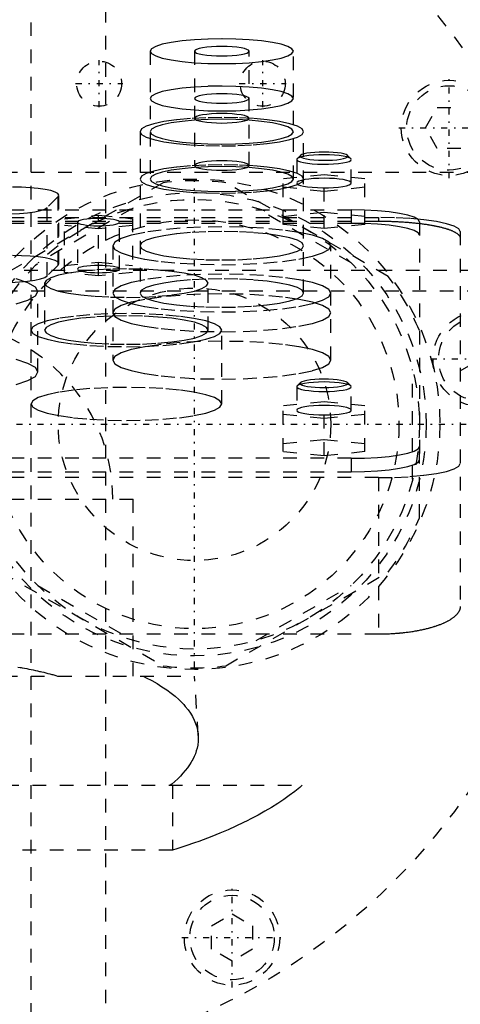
# Model space of a CAD drawing. Extents: x -120 to 120, y -136 to 715.
# Tile 9 of 12: x 6 to 39, y 257 to 330. Entities that reach past the tile are written whole.
import ezdxf

# ---------------------------------------------------------------- set-up
doc = ezdxf.new("R2010")
doc.units = 0
doc.linetypes.add('CENTER', pattern=[1.5, 0.45, -0.5, 0.05, -0.5])
doc.linetypes.add('DASHED', pattern=[2, 1, -1])
for name, color, linetype in [('AM_10', 7, 'CONTINUOUS'), ('AM_3', 7, 'DASHED'), ('AM_7', 7, 'CENTER')]:
    doc.layers.add(name, color=color, linetype=linetype)

msp = doc.modelspace()

# ---------------------------------------------------------------- linework, layer by layer
at = {"layer": 'AM_10', "color": 7, "linetype": 'CONTINUOUS'}
msp.add_line((38.5, 303.934), (41.5, 305.666), dxfattribs=at)
at = {"layer": 'AM_3', "color": 6, "linetype": 'DASHED'}
for p, q in [((7, -97.5), (7, 676.5)), ((12.5, -56.5), (12.5, 664.5)), ((15.75, 327.383), (15.75, 318.001)), ((19, 327.383), (19, 318.986)), ((23, 318.986), (23, 327.383)), ((26.25, 318.001), (26.25, 327.383)), ((35.94, 321.75), (36.806, 323.25)), ((36.806, 323.25), (38.538, 323.25)), ((36.806, 320.25), (35.94, 321.75)), ((15, 321.474), (15, 309.63)), ((27, 309.63), (27, 321.474)), ((38.538, 320.25), (36.806, 320.25)), ((26.5, 319.432), (26.5, 317.709)), ((26.777, 319.732), (26.531, 319.493)), ((30.469, 319.493), (30.223, 319.732)), ((30.5, 317.709), (30.5, 319.432)), ((-45, 318.5), (45, 318.5)), ((28.5, 318.32), (25.5, 318.019)), ((25.5, 314.66), (25.5, 318.019)), ((28.5, 314.359), (28.5, 318.32)), ((31.5, 318.019), (28.5, 318.32)), ((31.5, 314.66), (31.5, 318.019)), ((16.704, 317.727), (4.796, 310.852)), ((33.204, 310.852), (21.296, 317.727)), ((25.5, 317.417), (28.5, 317.117)), ((28.5, 317.117), (31.5, 317.417)), ((8.996, 316.711), (8.185, 315.912)), ((8.996, 311.689), (8.996, 316.711)), ((9.048, 311.791), (9.048, 316.814)), ((14.491, 315.872), (7.509, 311.841)), ((8.185, 310.89), (8.185, 315.912)), ((30.491, 311.841), (23.509, 315.872)), ((-32.5, 315.182), (32.5, 315.182)), ((-30.5, 315.733), (30.5, 315.733)), ((9.45, 315.089), (11.95, 315.34)), ((11.95, 315.34), (14.45, 315.089)), ((11.95, 310.891), (11.95, 315.34)), ((25.5, 315.262), (28.5, 315.563)), ((28.5, 315.563), (31.5, 315.262)), ((30.5, 315.733), (30.5, 314.748)), ((32.5, 315.182), (32.5, 314.91)), ((-32.5, 314.91), (32.5, 314.91)), ((30.5, 314.748), (-30.5, 314.748)), ((9.45, 311.141), (9.45, 315.089)), ((11.95, 314.337), (9.45, 314.588)), ((10.4, 314.839), (10.4, 311.392)), ((14.45, 314.588), (11.95, 314.337)), ((13.5, 311.392), (13.5, 314.839)), ((14.45, 315.089), (14.45, 311.141)), ((28.5, 314.359), (25.5, 314.66)), ((31.5, 314.66), (28.5, 314.359)), ((35.5, 314.865), (35.5, 297.383)), ((38.5, 314.14), (38.5, 286.634)), ((13, 313.103), (13, 304.706)), ((29, 304.706), (29, 313.103)), ((8.996, 311.689), (8.185, 310.89)), ((9.45, 311.642), (11.95, 311.893)), ((11.95, 311.893), (14.45, 311.642)), ((-47.497, 311.3), (47.497, 311.3)), ((11.95, 310.891), (9.45, 311.141)), ((14.45, 311.141), (11.95, 310.891)), ((8, 310.357), (8, 306.91)), ((20, 306.91), (20, 310.357)), ((-43, 309.8), (44, 309.8)), ((7.5, 303.838), (7.5, 309.747)), ((21, 301.494), (21, 306.91)), ((35, 295.969), (35, 304.031)), ((26.531, 302.817), (26.5, 302.756)), ((26.777, 303.056), (26.531, 302.817)), ((30.469, 302.817), (30.223, 303.056)), ((26.5, 302.756), (26.5, 301.032)), ((30.5, 301.032), (30.5, 302.756)), ((28.5, 301.643), (25.5, 301.342)), ((28.5, 297.689), (28.5, 301.643)), ((31.5, 301.342), (28.5, 301.643)), ((25.5, 297.99), (25.5, 301.342)), ((25.5, 300.741), (28.5, 300.44)), ((28.5, 300.44), (31.5, 300.741)), ((31.5, 297.99), (31.5, 301.342)), ((25.5, 298.591), (28.5, 298.892)), ((28.5, 298.892), (31.5, 298.591)), ((28.5, 297.689), (25.5, 297.99)), ((31.5, 297.99), (28.5, 297.689)), ((35.5, 293.125), (35.5, 298.368)), ((30.5, 297.5), (-30.5, 297.5)), ((30.5, 297.5), (30.5, 296.515)), ((-30.5, 296.515), (30.5, 296.515)), ((32.5, 296.081), (-32.5, 296.081)), ((32.5, 296.081), (32.5, 284.586)), ((-14.5, 294.5), (14.5, 294.5)), ((14.5, 281.5), (14.5, 294.5)), ((4.796, 289.148), (16.704, 282.273)), ((21.296, 282.273), (33.204, 289.148)), ((7.509, 288.159), (14.491, 284.128)), ((23.509, 284.128), (30.491, 288.159)), ((32.5, 284.586), (-32.5, 284.586)), ((-19, 281.5), (19, 281.5)), ((19.272, 277.154), (19, 281.5)), ((-26.891, 273.5), (26.891, 273.5)), ((17.375, 273.5), (17.375, 268.733)), ((17.375, 268.733), (-17.375, 268.733)), ((20.25, 263.194), (21.75, 264.06)), ((21.75, 264.06), (23.25, 263.194)), ((20.25, 261.462), (20.25, 263.194)), ((23.25, 263.194), (23.25, 261.462)), ((21.75, 260.596), (20.25, 261.462)), ((23.25, 261.462), (21.75, 260.596))]:
    msp.add_line(p, q, dxfattribs=at)
for points in [[(15.75, 327.383), (15.851, 327.205), (16.15, 327.034), (16.635, 326.876), (17.288, 326.738), (18.083, 326.625), (18.991, 326.541), (19.976, 326.489), (21, 326.471), (22.024, 326.489), (23.009, 326.541), (23.917, 326.625), (24.712, 326.738), (25.365, 326.876), (25.85, 327.034), (26.149, 327.205), (26.25, 327.383), (26.149, 327.561), (25.85, 327.732), (25.365, 327.889), (24.712, 328.028), (23.917, 328.141), (23.009, 328.225), (22.024, 328.277), (21, 328.295), (19.976, 328.277), (18.991, 328.225), (18.083, 328.141), (17.288, 328.028), (16.635, 327.889), (16.15, 327.732), (15.851, 327.561)], [(19, 327.383), (19.038, 327.315), (19.152, 327.25), (19.337, 327.19), (19.586, 327.137), (19.889, 327.094), (20.235, 327.062), (20.61, 327.042), (21, 327.036), (21.39, 327.042), (21.765, 327.062), (22.111, 327.094), (22.414, 327.137), (22.663, 327.19), (22.848, 327.25), (22.962, 327.315), (23, 327.383), (22.962, 327.451), (22.848, 327.516), (22.663, 327.576), (22.414, 327.628), (22.111, 327.672), (21.765, 327.704), (21.39, 327.723), (21, 327.73), (20.61, 327.723), (20.235, 327.704), (19.889, 327.672), (19.586, 327.628), (19.337, 327.576), (19.152, 327.516), (19.038, 327.451)], [(15.75, 323.91), (15.851, 323.732), (16.15, 323.561), (16.635, 323.403), (17.288, 323.265), (18.083, 323.152), (18.991, 323.068), (19.976, 323.016), (21, 322.998), (22.024, 323.016), (23.009, 323.068), (23.917, 323.152), (24.712, 323.265), (25.365, 323.403), (25.85, 323.561), (26.149, 323.732), (26.25, 323.91), (26.149, 324.088), (25.85, 324.259), (25.365, 324.416), (24.712, 324.555), (23.917, 324.668), (23.009, 324.752), (22.024, 324.804), (21, 324.822), (19.976, 324.804), (18.991, 324.752), (18.083, 324.668), (17.288, 324.555), (16.635, 324.416), (16.15, 324.259), (15.851, 324.088)], [(19, 323.91), (19.038, 323.842), (19.152, 323.777), (19.337, 323.717), (19.586, 323.664), (19.889, 323.621), (20.235, 323.589), (20.61, 323.569), (21, 323.563), (21.39, 323.569), (21.765, 323.589), (22.111, 323.621), (22.414, 323.664), (22.663, 323.717), (22.848, 323.777), (22.962, 323.842), (23, 323.91), (22.962, 323.978), (22.848, 324.043), (22.663, 324.103), (22.414, 324.155), (22.111, 324.199), (21.765, 324.231), (21.39, 324.251), (21, 324.257), (20.61, 324.251), (20.235, 324.231), (19.889, 324.199), (19.586, 324.155), (19.337, 324.103), (19.152, 324.043), (19.038, 323.978)], [(15, 321.474), (15.115, 321.271), (15.457, 321.075), (16.011, 320.895), (16.757, 320.737), (17.667, 320.608), (18.704, 320.511), (19.829, 320.452), (21, 320.432), (22.171, 320.452), (23.296, 320.511), (24.333, 320.608), (25.243, 320.737), (25.989, 320.895), (26.543, 321.075), (26.885, 321.271), (27, 321.474), (26.885, 321.677), (26.543, 321.873), (25.989, 322.053), (25.243, 322.211), (24.333, 322.34), (23.296, 322.437), (22.171, 322.496), (21, 322.516), (19.829, 322.496), (18.704, 322.437), (17.667, 322.34), (16.757, 322.211), (16.011, 322.053), (15.457, 321.873), (15.115, 321.677)], [(15.75, 321.474), (15.851, 321.296), (16.15, 321.125), (16.635, 320.968), (17.288, 320.829), (18.083, 320.716), (18.991, 320.632), (19.976, 320.58), (21, 320.562), (22.024, 320.58), (23.009, 320.632), (23.917, 320.716), (24.712, 320.829), (25.365, 320.968), (25.85, 321.125), (26.149, 321.296), (26.25, 321.474), (26.149, 321.652), (25.85, 321.823), (25.365, 321.981), (24.712, 322.119), (23.917, 322.232), (23.009, 322.316), (22.024, 322.368), (21, 322.386), (19.976, 322.368), (18.991, 322.316), (18.083, 322.232), (17.288, 322.119), (16.635, 321.981), (16.15, 321.823), (15.851, 321.652)], [(19, 322.459), (19.038, 322.391), (19.152, 322.326), (19.337, 322.266), (19.586, 322.213), (19.889, 322.17), (20.235, 322.138), (20.61, 322.118), (21, 322.112), (21.39, 322.118), (21.765, 322.138), (22.111, 322.17), (22.414, 322.213), (22.663, 322.266), (22.848, 322.326), (22.962, 322.391), (23, 322.459), (22.962, 322.527), (22.848, 322.592), (22.663, 322.652), (22.414, 322.704), (22.111, 322.748), (21.765, 322.78), (21.39, 322.799), (21, 322.806), (20.61, 322.799), (20.235, 322.78), (19.889, 322.748), (19.586, 322.704), (19.337, 322.652), (19.152, 322.592), (19.038, 322.527)], [(15, 318.001), (15.115, 317.798), (15.457, 317.602), (16.011, 317.422), (16.757, 317.264), (17.667, 317.135), (18.704, 317.038), (19.829, 316.979), (21, 316.959), (22.171, 316.979), (23.296, 317.038), (24.333, 317.135), (25.243, 317.264), (25.989, 317.422), (26.543, 317.602), (26.885, 317.798), (27, 318.001), (26.885, 318.204), (26.543, 318.4), (25.989, 318.58), (25.243, 318.738), (24.333, 318.867), (23.296, 318.964), (22.171, 319.023), (21, 319.043), (19.829, 319.023), (18.704, 318.964), (17.667, 318.867), (16.757, 318.738), (16.011, 318.58), (15.457, 318.4), (15.115, 318.204)], [(15.75, 318.001), (15.851, 317.823), (16.15, 317.652), (16.635, 317.495), (17.288, 317.356), (18.083, 317.243), (18.991, 317.159), (19.976, 317.107), (21, 317.089), (22.024, 317.107), (23.009, 317.159), (23.917, 317.243), (24.712, 317.356), (25.365, 317.495), (25.85, 317.652), (26.149, 317.823), (26.25, 318.001), (26.149, 318.179), (25.85, 318.35), (25.365, 318.508), (24.712, 318.646), (23.917, 318.759), (23.009, 318.843), (22.024, 318.895), (21, 318.913), (19.976, 318.895), (18.991, 318.843), (18.083, 318.759), (17.288, 318.646), (16.635, 318.508), (16.15, 318.35), (15.851, 318.179)], [(19, 318.986), (19.038, 318.918), (19.152, 318.853), (19.337, 318.793), (19.586, 318.74), (19.889, 318.697), (20.235, 318.665), (20.61, 318.645), (21, 318.639), (21.39, 318.645), (21.765, 318.665), (22.111, 318.697), (22.414, 318.74), (22.663, 318.793), (22.848, 318.853), (22.962, 318.918), (23, 318.986), (22.962, 319.054), (22.848, 319.119), (22.663, 319.179), (22.414, 319.231), (22.111, 319.275), (21.765, 319.307), (21.39, 319.326), (21, 319.333), (20.61, 319.326), (20.235, 319.307), (19.889, 319.275), (19.586, 319.231), (19.337, 319.179), (19.152, 319.119), (19.038, 319.054)], [(13, 313.103), (13.154, 312.832), (13.609, 312.572), (14.348, 312.331), (15.343, 312.121), (16.555, 311.948), (17.939, 311.82), (19.439, 311.741), (21, 311.714), (22.561, 311.741), (24.061, 311.82), (25.445, 311.948), (26.657, 312.121), (27.652, 312.331), (28.391, 312.572), (28.846, 312.832), (29, 313.103), (28.846, 313.374), (28.391, 313.635), (27.652, 313.875), (26.657, 314.085), (25.445, 314.258), (24.061, 314.387), (22.561, 314.466), (21, 314.492), (19.439, 314.466), (17.939, 314.387), (16.555, 314.258), (15.343, 314.085), (14.348, 313.875), (13.609, 313.635), (13.154, 313.374)], [(15, 313.103), (15.115, 312.9), (15.457, 312.704), (16.011, 312.524), (16.757, 312.366), (17.667, 312.237), (18.704, 312.141), (19.829, 312.081), (21, 312.061), (22.171, 312.081), (23.296, 312.141), (24.333, 312.237), (25.243, 312.366), (25.989, 312.524), (26.543, 312.704), (26.885, 312.9), (27, 313.103), (26.885, 313.306), (26.543, 313.502), (25.989, 313.682), (25.243, 313.84), (24.333, 313.969), (23.296, 314.066), (22.171, 314.125), (21, 314.145), (19.829, 314.125), (18.704, 314.066), (17.667, 313.969), (16.757, 313.84), (16.011, 313.682), (15.457, 313.502), (15.115, 313.306)], [(13.5, 311.392), (13.47, 311.444), (13.382, 311.495), (13.239, 311.541), (13.046, 311.582), (12.811, 311.616), (12.543, 311.641), (12.252, 311.656), (11.95, 311.661), (11.648, 311.656), (11.357, 311.641), (11.089, 311.616), (10.854, 311.582), (10.661, 311.541), (10.518, 311.495), (10.43, 311.444), (10.4, 311.392), (10.43, 311.339), (10.518, 311.289), (10.661, 311.242), (10.854, 311.202), (11.089, 311.168), (11.357, 311.143), (11.648, 311.128), (11.95, 311.123), (12.252, 311.128), (12.543, 311.143), (12.811, 311.168), (13.046, 311.202), (13.239, 311.242), (13.382, 311.289), (13.47, 311.339)], [(8, 310.357), (8.115, 310.154), (8.457, 309.958), (9.011, 309.778), (9.757, 309.62), (10.667, 309.491), (11.704, 309.394), (12.829, 309.335), (14, 309.315), (15.171, 309.335), (16.296, 309.394), (17.333, 309.491), (18.243, 309.62), (18.989, 309.778), (19.543, 309.958), (19.885, 310.154), (20, 310.357), (19.885, 310.56), (19.543, 310.756), (18.989, 310.936), (18.243, 311.094), (17.333, 311.223), (16.296, 311.32), (15.171, 311.379), (14, 311.399), (12.829, 311.379), (11.704, 311.32), (10.667, 311.223), (9.757, 311.094), (9.011, 310.936), (8.457, 310.756), (8.115, 310.56)], [(13, 309.63), (13.154, 309.359), (13.609, 309.099), (14.348, 308.858), (15.343, 308.648), (16.555, 308.475), (17.939, 308.347), (19.439, 308.268), (21, 308.241), (22.561, 308.268), (24.061, 308.347), (25.445, 308.475), (26.657, 308.648), (27.652, 308.858), (28.391, 309.099), (28.846, 309.359), (29, 309.63), (28.846, 309.901), (28.391, 310.162), (27.652, 310.402), (26.657, 310.613), (25.445, 310.785), (24.061, 310.914), (22.561, 310.993), (21, 311.019), (19.439, 310.993), (17.939, 310.914), (16.555, 310.785), (15.343, 310.613), (14.348, 310.402), (13.609, 310.162), (13.154, 309.901)], [(15, 309.63), (15.115, 309.427), (15.457, 309.231), (16.011, 309.051), (16.757, 308.893), (17.667, 308.764), (18.704, 308.668), (19.829, 308.608), (21, 308.588), (22.171, 308.608), (23.296, 308.668), (24.333, 308.764), (25.243, 308.893), (25.989, 309.051), (26.543, 309.231), (26.885, 309.427), (27, 309.63), (26.885, 309.833), (26.543, 310.029), (25.989, 310.209), (25.243, 310.367), (24.333, 310.496), (23.296, 310.593), (22.171, 310.652), (21, 310.672), (19.829, 310.652), (18.704, 310.593), (17.667, 310.496), (16.757, 310.367), (16.011, 310.209), (15.457, 310.029), (15.115, 309.833)], [(13, 308.179), (13.154, 307.908), (13.609, 307.648), (14.348, 307.408), (15.343, 307.197), (16.555, 307.024), (17.939, 306.896), (19.439, 306.817), (21, 306.79), (22.561, 306.817), (24.061, 306.896), (25.445, 307.024), (26.657, 307.197), (27.652, 307.408), (28.391, 307.648), (28.846, 307.908), (29, 308.179), (28.846, 308.45), (28.391, 308.711), (27.652, 308.951), (26.657, 309.162), (25.445, 309.334), (24.061, 309.463), (22.561, 309.542), (21, 309.568), (19.439, 309.542), (17.939, 309.463), (16.555, 309.334), (15.343, 309.162), (14.348, 308.951), (13.609, 308.711), (13.154, 308.45)], [(7, 306.91), (7.135, 306.673), (7.533, 306.445), (8.18, 306.235), (9.05, 306.051), (10.111, 305.9), (11.321, 305.787), (12.634, 305.718), (14, 305.695), (15.366, 305.718), (16.679, 305.787), (17.889, 305.9), (18.95, 306.051), (19.82, 306.235), (20.467, 306.445), (20.865, 306.673), (21, 306.91), (20.865, 307.147), (20.467, 307.375), (19.82, 307.586), (18.95, 307.77), (17.889, 307.921), (16.679, 308.033), (15.366, 308.102), (14, 308.126), (12.634, 308.102), (11.321, 308.033), (10.111, 307.921), (9.05, 307.77), (8.18, 307.586), (7.533, 307.375), (7.135, 307.147)], [(8, 306.91), (8.115, 306.707), (8.457, 306.511), (9.011, 306.331), (9.757, 306.173), (10.667, 306.044), (11.704, 305.948), (12.829, 305.888), (14, 305.868), (15.171, 305.888), (16.296, 305.948), (17.333, 306.044), (18.243, 306.173), (18.989, 306.331), (19.543, 306.511), (19.885, 306.707), (20, 306.91), (19.885, 307.113), (19.543, 307.309), (18.989, 307.489), (18.243, 307.647), (17.333, 307.777), (16.296, 307.873), (15.171, 307.932), (14, 307.952), (12.829, 307.932), (11.704, 307.873), (10.667, 307.777), (9.757, 307.647), (9.011, 307.489), (8.457, 307.309), (8.115, 307.113)], [(13, 304.706), (13.154, 304.435), (13.609, 304.175), (14.348, 303.935), (15.343, 303.724), (16.555, 303.551), (17.939, 303.423), (19.439, 303.344), (21, 303.317), (22.561, 303.344), (24.061, 303.423), (25.445, 303.551), (26.657, 303.724), (27.652, 303.935), (28.391, 304.175), (28.846, 304.435), (29, 304.706), (28.846, 304.977), (28.391, 305.238), (27.652, 305.478), (26.657, 305.689), (25.445, 305.861), (24.061, 305.99), (22.561, 306.069), (21, 306.096), (19.439, 306.069), (17.939, 305.99), (16.555, 305.861), (15.343, 305.689), (14.348, 305.478), (13.609, 305.238), (13.154, 304.977)], [(7, 301.494), (7.135, 301.257), (7.533, 301.029), (8.18, 300.819), (9.05, 300.634), (10.111, 300.483), (11.321, 300.371), (12.634, 300.302), (14, 300.278), (15.366, 300.302), (16.679, 300.371), (17.889, 300.483), (18.95, 300.634), (19.82, 300.819), (20.467, 301.029), (20.865, 301.257), (21, 301.494), (20.865, 301.731), (20.467, 301.959), (19.82, 302.169), (18.95, 302.353), (17.889, 302.505), (16.679, 302.617), (15.366, 302.686), (14, 302.71), (12.634, 302.686), (11.321, 302.617), (10.111, 302.505), (9.05, 302.353), (8.18, 302.169), (7.533, 301.959), (7.135, 301.731)]]:
    msp.add_lwpolyline(points, close=True, dxfattribs=at)
for points in [[(28.5, 319.78), (28.11, 319.773), (27.735, 319.753), (27.389, 319.721), (27.086, 319.678), (26.837, 319.625), (26.652, 319.565), (26.538, 319.5), (26.5, 319.432)], [(26.5, 319.432), (26.532, 319.37), (26.629, 319.31), (26.786, 319.253), (26.998, 319.203)], [(26.777, 319.732), (26.75, 319.678), (26.779, 319.624), (26.862, 319.571), (26.999, 319.522)], [(26.999, 319.522), (27.206, 319.474), (27.464, 319.434), (27.763, 319.403), (28.091, 319.383), (28.435, 319.375), (28.781, 319.378), (29.117, 319.394), (29.428, 319.421), (29.703, 319.458), (29.93, 319.503), (30.101, 319.556), (30.209, 319.613), (30.25, 319.673), (30.221, 319.733), (30.125, 319.791), (29.965, 319.845), (29.747, 319.892), (29.48, 319.93), (29.175, 319.959), (28.842, 319.976), (28.497, 319.982), (28.151, 319.976), (27.819, 319.958), (27.514, 319.93), (27.248, 319.891), (27.031, 319.844), (26.872, 319.79), (26.777, 319.732)], [(26.998, 319.203), (27.294, 319.155), (27.637, 319.119), (28.016, 319.095), (28.415, 319.085), (28.817, 319.089), (29.206, 319.107), (29.567, 319.138), (29.884, 319.181), (30.145, 319.235), (30.34, 319.296), (30.459, 319.363), (30.5, 319.432)], [(30.5, 319.432), (30.462, 319.5), (30.348, 319.565), (30.163, 319.625), (29.914, 319.678), (29.611, 319.721), (29.265, 319.753), (28.89, 319.773), (28.5, 319.78)], [(28.5, 318.056), (28.11, 318.049), (27.735, 318.03), (27.389, 317.998), (27.086, 317.954), (26.837, 317.902), (26.652, 317.842), (26.538, 317.777), (26.5, 317.709)], [(30.5, 317.709), (30.462, 317.777), (30.348, 317.842), (30.163, 317.902), (29.914, 317.954), (29.611, 317.998), (29.265, 318.03), (28.89, 318.049), (28.5, 318.056)], [(8.996, 316.711), (9.047, 316.825), (8.971, 316.939), (8.77, 317.048), (8.452, 317.148), (8.029, 317.235), (7.516, 317.307), (6.934, 317.36), (6.303, 317.393), (5.648, 317.404)], [(26.5, 317.709), (26.532, 317.646), (26.629, 317.586), (26.786, 317.53), (26.998, 317.479)], [(26.998, 317.479), (27.294, 317.432), (27.637, 317.395), (28.016, 317.372), (28.415, 317.362), (28.817, 317.366), (29.206, 317.384), (29.567, 317.415), (29.884, 317.458), (30.145, 317.511), (30.34, 317.572), (30.459, 317.639), (30.5, 317.709)], [(4.837, 315.425), (5.511, 315.436), (6.158, 315.471), (6.752, 315.527), (7.271, 315.603), (7.693, 315.695), (8.002, 315.799), (8.185, 315.912)], [(12.501, 314.587), (12.774, 314.611), (13.016, 314.643), (13.216, 314.683), (13.367, 314.73), (13.463, 314.78), (13.5, 314.833), (13.476, 314.886), (13.393, 314.937), (13.254, 314.984), (13.064, 315.026), (12.83, 315.06), (12.562, 315.086), (12.271, 315.102), (11.967, 315.108), (11.662, 315.103), (11.368, 315.088), (11.098, 315.063), (10.86, 315.03), (10.665, 314.989), (10.52, 314.942), (10.43, 314.892), (10.4, 314.839)], [(35.5, 314.865), (35.404, 315.034), (35.119, 315.197), (34.657, 315.347), (34.036, 315.479), (33.278, 315.587), (32.413, 315.667), (31.475, 315.716), (30.5, 315.733)], [(38.5, 314.14), (38.385, 314.344), (38.043, 314.539), (37.489, 314.719), (36.743, 314.877), (35.833, 315.007), (34.796, 315.103), (33.671, 315.162), (32.5, 315.182)], [(10.4, 314.839), (10.429, 314.787), (10.515, 314.737), (10.654, 314.691), (10.841, 314.651), (11.07, 314.617), (11.332, 314.592), (11.616, 314.576), (11.913, 314.57), (12.212, 314.573), (12.501, 314.587)], [(35.5, 313.88), (35.404, 314.049), (35.119, 314.212), (34.657, 314.362), (34.036, 314.494), (33.278, 314.602), (32.413, 314.682), (31.475, 314.732), (30.5, 314.748)], [(8.996, 311.689), (9.047, 311.803), (8.971, 311.916), (8.77, 312.025), (8.452, 312.125), (8.029, 312.213), (7.516, 312.285), (6.934, 312.338), (6.303, 312.371), (5.648, 312.382)], [(4.837, 310.402), (5.511, 310.414), (6.158, 310.448), (6.752, 310.505), (7.271, 310.58), (7.693, 310.672), (8.002, 310.777), (8.185, 310.89)], [(5.899, 308.831), (6.777, 309.116), (7.317, 309.425), (7.5, 309.747), (7.317, 310.069), (6.777, 310.378), (5.899, 310.664)], [(5.899, 302.922), (6.777, 303.207), (7.317, 303.516), (7.5, 303.838), (7.317, 304.16), (6.777, 304.469), (5.899, 304.755)], [(26.5, 302.756), (26.538, 302.688), (26.652, 302.623), (26.837, 302.563), (27.086, 302.51), (27.389, 302.467), (27.735, 302.435), (28.11, 302.415), (28.5, 302.408), (28.89, 302.415), (29.265, 302.435), (29.611, 302.467), (29.914, 302.51), (30.163, 302.563), (30.348, 302.623), (30.462, 302.688), (30.5, 302.756), (30.462, 302.824), (30.348, 302.889), (30.163, 302.949), (29.914, 303.001), (29.611, 303.045), (29.265, 303.077), (28.89, 303.096), (28.5, 303.103)], [(28.5, 303.103), (28.104, 303.096), (27.725, 303.076), (27.375, 303.043), (27.07, 302.999), (26.822, 302.945), (26.64, 302.883), (26.531, 302.817)], [(26.777, 303.056), (26.75, 302.996), (26.79, 302.937), (26.895, 302.881), (27.061, 302.829), (27.282, 302.784), (27.549, 302.747), (27.853, 302.72), (28.181, 302.703), (28.521, 302.698), (28.861, 302.705), (29.187, 302.722), (29.487, 302.751), (29.749, 302.789), (29.963, 302.835), (30.122, 302.888), (30.219, 302.945), (30.25, 303.004), (30.215, 303.063), (30.114, 303.12), (29.951, 303.172), (29.734, 303.217), (29.469, 303.255), (29.167, 303.283), (28.84, 303.3), (28.5, 303.306)], [(28.5, 303.306), (28.154, 303.3), (27.821, 303.282), (27.516, 303.253), (27.249, 303.214), (27.032, 303.167), (26.872, 303.114), (26.777, 303.056)], [(28.5, 301.38), (28.11, 301.373), (27.735, 301.353), (27.389, 301.321), (27.086, 301.278), (26.837, 301.225), (26.652, 301.165), (26.538, 301.1), (26.5, 301.032)], [(26.5, 301.032), (26.538, 300.965), (26.652, 300.899), (26.837, 300.839), (27.086, 300.787), (27.389, 300.744), (27.735, 300.711), (28.11, 300.692), (28.5, 300.685), (28.89, 300.692), (29.265, 300.711), (29.611, 300.744), (29.914, 300.787), (30.163, 300.839), (30.348, 300.899), (30.462, 300.965), (30.5, 301.032), (30.462, 301.1), (30.348, 301.165), (30.163, 301.225), (29.914, 301.278), (29.611, 301.321), (29.265, 301.353), (28.89, 301.373), (28.5, 301.38)], [(30.5, 297.5), (31.475, 297.517), (32.413, 297.566), (33.278, 297.646), (34.036, 297.754), (34.657, 297.886), (35.119, 298.036), (35.404, 298.199), (35.5, 298.368)], [(30.5, 296.515), (31.475, 296.532), (32.413, 296.581), (33.278, 296.662), (34.036, 296.769), (34.657, 296.901), (35.119, 297.051), (35.404, 297.214), (35.5, 297.383)], [(32.5, 296.081), (33.671, 296.101), (34.796, 296.16), (35.833, 296.257), (36.743, 296.386), (37.489, 296.544), (38.043, 296.724), (38.385, 296.92), (38.5, 297.123)]]:
    msp.add_lwpolyline(points, dxfattribs=at)
for points in [[(32.5, 314.91, 0), (32.542, 314.91, 0), (32.626, 314.909, 0), (32.711, 314.909, 0), (32.753, 314.909, 0), (32.795, 314.908, 0), (32.881, 314.907, 0), (32.966, 314.906, 0), (33.052, 314.904, 0), (33.137, 314.903, 0), (33.223, 314.901, 0), (33.266, 314.9, 0), (33.309, 314.898, 0), (33.396, 314.896, 0), (33.482, 314.893, 0), (33.568, 314.89, 0), (33.654, 314.887, 0), (33.74, 314.883, 0), (33.783, 314.881, 0), (33.826, 314.879, 0), (33.912, 314.875, 0), (33.998, 314.87, 0), (34.041, 314.868, 0), (34.083, 314.866, 0), (34.168, 314.861, 0), (34.253, 314.855, 0), (34.296, 314.853, 0), (34.338, 314.85, 0), (34.422, 314.844, 0), (34.506, 314.838, 0), (34.59, 314.832, 0), (34.673, 314.825, 0), (34.756, 314.818, 0), (34.797, 314.815, 0), (34.838, 314.811, 0), (34.919, 314.804, 0), (35.001, 314.796, 0), (35.081, 314.789, 0), (35.161, 314.781, 0), (35.24, 314.772, 0), (35.28, 314.768, 0), (35.319, 314.764, 0), (35.397, 314.755, 0), (35.474, 314.746, 0), (35.551, 314.737, 0), (35.626, 314.727, 0), (35.701, 314.717, 0), (35.738, 314.713, 0), (35.775, 314.708, 0), (35.849, 314.697, 0), (35.921, 314.687, 0), (35.992, 314.677, 0), (36.063, 314.666, 0), (36.133, 314.655, 0), (36.167, 314.65, 0), (36.201, 314.644, 0), (36.269, 314.633, 0), (36.336, 314.621, 0), (36.401, 314.61, 0), (36.466, 314.598, 0), (36.529, 314.586, 0), (36.561, 314.58, 0), (36.592, 314.574, 0), (36.653, 314.562, 0), (36.714, 314.55, 0), (36.743, 314.544, 0), (36.773, 314.537, 0), (36.832, 314.525, 0), (36.89, 314.512, 0), (36.918, 314.505, 0), (36.947, 314.499, 0), (37.004, 314.485, 0), (37.06, 314.472, 0), (37.115, 314.458, 0), (37.17, 314.444, 0), (37.224, 314.43, 0), (37.25, 314.423, 0), (37.277, 314.415, 0), (37.329, 314.401, 0), (37.38, 314.386, 0), (37.43, 314.371, 0), (37.48, 314.356, 0), (37.528, 314.34, 0), (37.552, 314.332, 0), (37.576, 314.325, 0), (37.622, 314.309, 0), (37.668, 314.293, 0), (37.712, 314.277, 0), (37.755, 314.26, 0), (37.797, 314.244, 0), (37.818, 314.236, 0), (37.839, 314.227, 0), (37.878, 314.211, 0), (37.917, 314.194, 0), (37.955, 314.177, 0), (37.991, 314.16, 0), (38.026, 314.142, 0), (38.044, 314.134, 0), (38.06, 314.125, 0), (38.093, 314.107, 0), (38.125, 314.09, 0), (38.155, 314.072, 0), (38.184, 314.054, 0), (38.212, 314.036, 0), (38.225, 314.027, 0), (38.238, 314.018, 0), (38.264, 314, 0), (38.288, 313.982, 0), (38.299, 313.973, 0), (38.31, 313.964, 0), (38.332, 313.946, 0), (38.352, 313.928, 0), (38.361, 313.919, 0), (38.371, 313.909, 0), (38.388, 313.891, 0), (38.404, 313.873, 0), (38.419, 313.854, 0), (38.433, 313.836, 0), (38.445, 313.818, 0), (38.451, 313.808, 0), (38.456, 313.799, 0), (38.466, 313.781, 0), (38.475, 313.762, 0), (38.482, 313.744, 0), (38.488, 313.726, 0), (38.493, 313.708, 0), (38.495, 313.699, 0), (38.496, 313.689, 0), (38.499, 313.671, 0), (38.5, 313.653, 0), (38.5, 313.644, 0)], [(38.5, 286.634, 0), (38.5, 286.62, 0), (38.499, 286.592, 0), (38.496, 286.563, 0), (38.495, 286.549, 0), (38.493, 286.535, 0), (38.488, 286.506, 0), (38.482, 286.478, 0), (38.475, 286.449, 0), (38.467, 286.42, 0), (38.457, 286.391, 0), (38.452, 286.377, 0), (38.446, 286.362, 0), (38.434, 286.333, 0), (38.42, 286.304, 0), (38.405, 286.275, 0), (38.389, 286.246, 0), (38.372, 286.217, 0), (38.363, 286.203, 0), (38.354, 286.188, 0), (38.334, 286.159, 0), (38.313, 286.13, 0), (38.301, 286.116, 0), (38.29, 286.101, 0), (38.266, 286.073, 0), (38.241, 286.044, 0), (38.228, 286.03, 0), (38.215, 286.015, 0), (38.188, 285.987, 0), (38.159, 285.958, 0), (38.129, 285.93, 0), (38.098, 285.902, 0), (38.065, 285.874, 0), (38.048, 285.86, 0), (38.032, 285.846, 0), (37.997, 285.818, 0), (37.961, 285.791, 0), (37.923, 285.764, 0), (37.885, 285.736, 0), (37.845, 285.709, 0), (37.825, 285.696, 0), (37.805, 285.683, 0), (37.763, 285.656, 0), (37.72, 285.63, 0), (37.676, 285.604, 0), (37.631, 285.578, 0), (37.584, 285.552, 0), (37.561, 285.54, 0), (37.537, 285.527, 0), (37.489, 285.502, 0), (37.44, 285.477, 0), (37.39, 285.453, 0), (37.339, 285.429, 0), (37.287, 285.405, 0), (37.261, 285.393, 0), (37.234, 285.381, 0), (37.181, 285.358, 0), (37.126, 285.335, 0), (37.071, 285.313, 0), (37.015, 285.291, 0), (36.959, 285.269, 0), (36.93, 285.258, 0), (36.902, 285.247, 0), (36.844, 285.226, 0), (36.785, 285.205, 0), (36.756, 285.195, 0), (36.726, 285.185, 0), (36.666, 285.165, 0), (36.605, 285.145, 0), (36.574, 285.135, 0), (36.543, 285.125, 0), (36.479, 285.106, 0), (36.415, 285.086, 0), (36.349, 285.067, 0), (36.283, 285.048, 0), (36.215, 285.03, 0), (36.181, 285.021, 0), (36.147, 285.012, 0), (36.077, 284.994, 0), (36.007, 284.976, 0), (35.935, 284.958, 0), (35.863, 284.941, 0), (35.79, 284.925, 0), (35.753, 284.916, 0), (35.716, 284.908, 0), (35.641, 284.892, 0), (35.565, 284.876, 0), (35.488, 284.861, 0), (35.411, 284.846, 0), (35.333, 284.831, 0), (35.294, 284.824, 0), (35.254, 284.817, 0), (35.175, 284.803, 0), (35.094, 284.79, 0), (35.014, 284.776, 0), (34.932, 284.764, 0), (34.851, 284.752, 0), (34.809, 284.746, 0), (34.768, 284.74, 0), (34.685, 284.728, 0), (34.602, 284.717, 0), (34.518, 284.707, 0), (34.434, 284.697, 0), (34.349, 284.687, 0), (34.306, 284.682, 0), (34.264, 284.678, 0), (34.178, 284.669, 0), (34.093, 284.66, 0), (34.05, 284.656, 0), (34.007, 284.653, 0), (33.921, 284.645, 0), (33.834, 284.638, 0), (33.791, 284.635, 0), (33.748, 284.631, 0), (33.661, 284.625, 0), (33.575, 284.62, 0), (33.488, 284.614, 0), (33.401, 284.61, 0), (33.315, 284.605, 0), (33.271, 284.603, 0), (33.228, 284.601, 0), (33.142, 284.598, 0), (33.055, 284.595, 0), (32.969, 284.593, 0), (32.883, 284.59, 0), (32.797, 284.589, 0), (32.755, 284.588, 0), (32.712, 284.587, 0), (32.627, 284.587, 0), (32.542, 284.586, 0), (32.5, 284.586, 0)], [(6.033, 282.184, 0), (6.198, 282.156, 0), (6.28, 282.141, 0), (6.361, 282.127, 0), (6.524, 282.097, 0), (6.685, 282.066, 0), (6.766, 282.05, 0), (6.846, 282.035, 0), (7.005, 282.002, 0), (7.163, 281.97, 0), (7.32, 281.936, 0), (7.475, 281.902, 0), (7.629, 281.866, 0), (7.706, 281.849, 0), (7.782, 281.831, 0), (7.934, 281.794, 0), (8.084, 281.757, 0), (8.233, 281.719, 0), (8.38, 281.681, 0), (8.526, 281.642, 0), (8.598, 281.622, 0), (8.67, 281.602, 0), (8.813, 281.562, 0), (8.954, 281.521, 0), (9.024, 281.5, 0)], [(15.238, 281.5, 0), (15.449, 281.396, 0), (15.856, 281.183, 0), (16.244, 280.964, 0), (16.429, 280.852, 0), (16.61, 280.739, 0), (16.954, 280.508, 0), (17.275, 280.273, 0), (17.573, 280.034, 0), (17.847, 279.791, 0), (18.096, 279.544, 0), (18.212, 279.421, 0), (18.322, 279.296, 0), (18.522, 279.046, 0), (18.698, 278.795, 0), (18.849, 278.543, 0), (18.977, 278.292, 0), (19.08, 278.043, 0), (19.124, 277.918, 0), (19.162, 277.794, 0), (19.222, 277.541, 0), (19.261, 277.284, 0), (19.272, 277.154, 0)], [(19.272, 277.154, 0), (19.276, 277.053, 0), (19.275, 276.85, 0), (19.26, 276.646, 0), (19.247, 276.543, 0), (19.231, 276.44, 0), (19.187, 276.234, 0), (19.129, 276.027, 0), (19.057, 275.819, 0), (18.97, 275.612, 0), (18.868, 275.404, 0), (18.812, 275.301, 0), (18.752, 275.198, 0), (18.622, 274.992, 0), (18.478, 274.787, 0), (18.32, 274.583, 0), (18.148, 274.381, 0), (17.963, 274.181, 0), (17.865, 274.082, 0), (17.764, 273.984, 0), (17.553, 273.788, 0), (17.33, 273.595, 0), (17.213, 273.5, 0)], [(26.891, 273.5, 0), (26.716, 273.351, 0), (26.347, 273.054, 0), (25.954, 272.758, 0), (25.75, 272.61, 0), (25.539, 272.463, 0), (25.101, 272.17, 0), (24.642, 271.88, 0), (24.16, 271.594, 0), (23.658, 271.312, 0), (23.136, 271.035, 0), (22.868, 270.898, 0), (22.594, 270.762, 0), (22.035, 270.496, 0), (21.457, 270.236, 0), (20.864, 269.983, 0), (20.256, 269.737, 0), (19.635, 269.499, 0), (19.319, 269.384, 0), (19.001, 269.27, 0), (18.357, 269.048, 0), (17.704, 268.836, 0), (17.375, 268.733, 0)]]:
    msp.add_polyline3d(points, dxfattribs=at)
for centre, radius in [((0, 300), 47.5), ((12, 325), 1.65), ((24, 325), 1.65), ((37.672, 321.75), 3.5), ((37.672, 321.75), 3.1), ((19, 300), 18), ((19, 300), 17), ((19, 300), 16.5), ((19, 300), 15), ((19, 300), 10), ((40, 304.8), 3.5), ((40, 304.8), 3.1), ((21.75, 262.328), 3.5), ((21.75, 262.328), 3.1)]:
    msp.add_circle(centre, radius, dxfattribs=at)
for centre, radius, start, end in [((19, 300), 17.875, 82.61986, 97.38014), ((19, 300), 17.875, 22.61986, 37.38014), ((0, 294.5), 13, 0, 180), ((19, 300), 17.875, 322.61986, 337.38014), ((19, 300), 17.875, 262.61986, 277.38014)]:
    msp.add_arc(centre, radius, start, end, dxfattribs=at)
at = {"layer": 'AM_7', "color": 4, "linetype": 'CENTER'}
for p, q in [((12, 323.267), (12, 326.733)), ((24, 323.267), (24, 326.733)), ((37.672, 318.075), (37.672, 325.425)), ((10.268, 325), (13.733, 325)), ((22.268, 325), (25.733, 325)), ((33.997, 321.75), (41.347, 321.75)), ((19, 282.15), (19, 317.85)), ((36.325, 304.8), (43.675, 304.8)), ((-49.875, 300), (49.875, 300)), ((21.75, 258.653), (21.75, 266.003)), ((18.075, 262.328), (25.425, 262.328))]:
    msp.add_line(p, q, dxfattribs=at)

doc.saveas('drawing.dxf')
